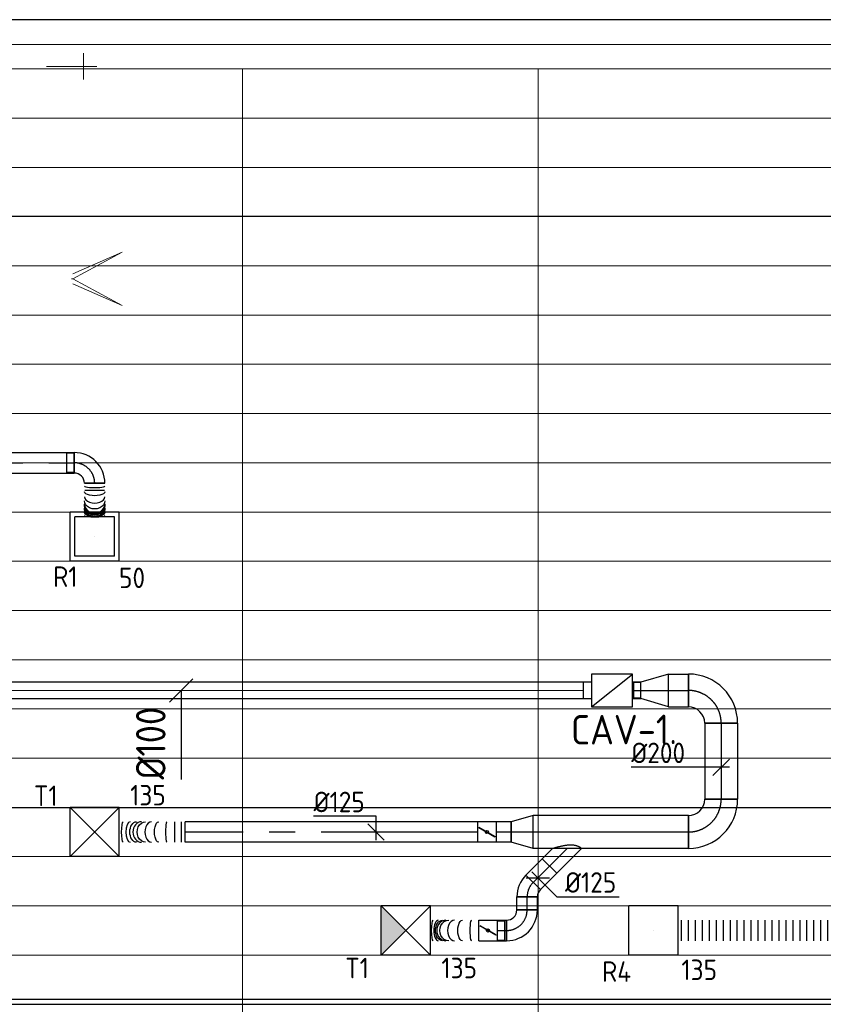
# Model space of a CAD drawing. Header units: millimetres. Extents: x -73257 to 31053, y 5203 to 51987.
# Tile 28 of 58: x -32725 to -27832, y 13819 to 19819. Entities that reach past the tile are written whole.
import ezdxf
from ezdxf.enums import TextEntityAlignment as Align

# ---------------------------------------------------------------- set-up
doc = ezdxf.new("R2010")
doc.units = ezdxf.units.MM
doc.header["$LTSCALE"] = 50
doc.linetypes.add('CENTER2', pattern=[28.575, 19.05, -3.175, 3.175, -3.175])
doc.linetypes.add('STREEPJES', pattern=[0.1, 0.05, -0.05])
for name, color, linetype in [('4plfd', 254, 'Continuous'), ('BALKEN', 7, 'Continuous'), ('WL570---_RETOUR', 100, 'Continuous'), ('WL570---_RETOUR_HL', 1, 'Continuous'), ('WL570---_TOEVOER', 200, 'Continuous'), ('WL570---_TOEVOER_HL', 1, 'Continuous'), ('WL570---_TOEVOER_RST', 3, 'Continuous'), ('WL570---_TOEVOER_RST_HL', 1, 'Continuous'), ('WM570---', 2, 'Continuous'), ('WM570---_RETOUR_PR', 2, 'Continuous'), ('WM570---_TOEVOER', 2, 'Continuous'), ('WM570---_TOEVOER_PR', 2, 'Continuous'), ('WM570---_TOEVOER_RST_PR', 1, 'Continuous')]:
    doc.layers.add(name, color=color, linetype=linetype)
for name, color, linetype, lineweight in [('WL570---_BESTAAND-HARTLIJN', 161, 'Continuous', 0), ('WL570---_BESTAAND-RETOUR', 140, 'Continuous', 0), ('WL570---_BESTAAND-TOEVOER', 180, 'Continuous', 0), ('WL570---_DEMONTEREN', 10, 'Continuous', 0)]:
    doc.layers.add(name, color=color, linetype=linetype, lineweight=lineweight)
doc.layers.get('WL570---_DEMONTEREN').off()
doc.styles.add('BURO-025', font='ISO96.shx', dxfattribs={"height": 125})
doc.styles.add('MAATVOERING', font='ISO')

# ---------------------------------------------------------------- blocks, each defined once
blk = doc.blocks.new('Groep-41')
at = {"color": 8, "linetype": 'Continuous', "lineweight": 13}
for p, q in [((-73154.9, 18699.1), (-22154.9, 18699.1)), ((-73154.9, 18699.1), (-22154.9, 18699.1)), ((-73154.9, 18399.1), (-22154.9, 18399.1)), ((-38515, 18099.1), (-22154.9, 18099.1)), ((-38515, 17799.1), (-22154.9, 17799.1)), ((-38515, 17499.1), (-22154.9, 17499.1)), ((-22154.9, 17199.1), (-38515, 17199.1)), ((-38515, 16899.1), (-22154.9, 16899.1)), ((-22154.9, 16599.1), (-38515, 16599.1)), ((-22154.9, 16299.1), (-38515, 16299.1)), ((-22154.9, 15999.1), (-38515, 15999.1)), ((-22154.9, 15699.1), (-38515, 15699.1)), ((-22154.9, 15399.1), (-73154.9, 15399.1)), ((-73154.9, 15099.1), (-22154.9, 15099.1)), ((-22154.9, 14799.1), (-73154.9, 14799.1)), ((-22154.9, 14499.1), (-73154.9, 14499.1)), ((-22154.9, 14199.1), (-73154.9, 14199.1)), ((-22154.9, 13899.1), (-73154.9, 13899.1)), ((-22154.9, 13599.1), (-73154.9, 13599.1)), ((-73154.9, 13299.1), (-22154.9, 13299.1))]:
    blk.add_line(p, q, dxfattribs=at)
blk = doc.blocks.new('Groep-50')
at = {"color": 8, "linetype": 'Continuous', "lineweight": 13}
for p, q in [((-22004.9, 19149), (-54854.9, 19149.1)), ((-22154.9, 18999.1), (-54854.9, 18999.1)), ((-33254.9, 18999.1), (-33254.9, 8239.8)), ((-31454.9, 18999.1), (-31454.9, 8683.4))]:
    blk.add_line(p, q, dxfattribs=at)
at = {"color": 8}
blk.add_blockref('Groep-41', (0, 0), dxfattribs=at)
blk = doc.blocks.new('Block plafond 3e verd')
at = {"layer": '4plfd'}
blk.add_blockref('Groep-50', (73304.912, -19149.14), dxfattribs=at)
blk = doc.blocks.new('VRO325125001253000H')
blk.add_lwpolyline([(0, 162.5), (0, -162.5), (300, -62.5), (300, 62.5)], close=True)
at = {"layer": 'WL570---_BESTAAND-RETOUR'}
for p, q in [((0, 162.5), (300, 31.25)), ((0, -162.5), (300, -31.25))]:
    blk.add_line(p, q, dxfattribs=at)
blk.add_lwpolyline([(0, -162.5), (0, -162.5), (300, 0), (0, 162.5)], dxfattribs=at)
blk = doc.blocks.new('KARO')
for p, q in [((1, 0.5), (0, 0.5)), ((0, -0.5), (1, -0.5))]:
    blk.add_line(p, q)
at = {"invisible_edges": 15}
blk.add_3dface([(0, 0.5), (0, -0.5), (1, -0.5), (1, 0.5)], dxfattribs=at)
at = {"layer": 'WL570---_BESTAAND-HARTLIJN'}
blk.add_line((0, 0), (1, 0), dxfattribs=at)
blk = doc.blocks.new('OBO16000090ZH')
blk.add_lwpolyline([(-80, -160), (80, -160), (80, 0, 1), (-80, 0)], format="xyb", close=True)
at = {"layer": 'WL570---_BESTAAND-HARTLIJN'}
for points in [[(0, -160), (0, 80)], [(-80, 0), (80, 0)]]:
    blk.add_lwpolyline(points, dxfattribs=at)
blk = doc.blocks.new('OSV1601250650G')
blk.add_lwpolyline([(0, -80), (65.3, -62.5), (65.3, 62.5), (0, 80)], close=True)
at = {"layer": 'WL570---_BESTAAND-HARTLIJN'}
blk.add_line((0, 0), (65.3, 0), dxfattribs=at)
blk = doc.blocks.new('VBX1001000010025000')
at = {"layer": 'WL570---_TOEVOER'}
for p, q in [((50, -100), (300, 100)), ((300, 0), (350, 0))]:
    blk.add_line(p, q, dxfattribs=at)
blk.add_lwpolyline([(50, -100), (300, -100), (300, 100), (50, 100)], close=True, dxfattribs=at)
for points in [[(50, 50), (0, 50), (0, -50), (50, -50)], [(300, -50), (350, -50), (350, 50), (300, 50)]]:
    blk.add_lwpolyline(points, dxfattribs=at)
blk = doc.blocks.new('MVLINE')
blk.add_line((35.4, -35.4), (-35.4, 35.4))
blk = doc.blocks.new('*U605')
at = {"color": 0, "ltscale": 10}
for p, q in [((150, 150, -2500), (-150, 150, -2500)), ((-150, -150, -2500), (-150, 150, -2500)), ((150, -150, -2500), (-150, 150, -2500)), ((-150, -150, -2500), (150, 150, -2500)), ((150, -150, -2500), (150, 150, -2500)), ((150, -150, -2500), (-150, -150, -2500))]:
    blk.add_line(p, q, dxfattribs=at)
at = {"layer": 'WL570---_TOEVOER_RST_HL', "linetype": 'CENTER2'}
blk.add_circle((0, 0, -2500), 0.075, dxfattribs=at)
at = {"layer": 'WL570---_TOEVOER_RST', "color": 2, "style": 'BURO-025'}
for tag in ['MC', 'Q']:
    blk.add_attdef(tag, text='', height=125, dxfattribs=at).set_placement((0, 0), align=Align.MIDDLE)
at = {"layer": 'WM570---_TOEVOER_RST_PR', "color": 2, "style": 'BURO-025'}
blk.add_attdef('POSNR', text='', height=125, dxfattribs=at).set_placement((0, 0), align=Align.MIDDLE)
blk = doc.blocks.new('*U642')
at = {"color": 0, "ltscale": 10}
for p, q in [((0, 100, -2700), (134.1, 62.5, -2700)), ((0, 100, -2700), (0, -100, -2700)), ((134.1, 62.5, -2700), (134.1, -62.5, -2700)), ((0, -100, -2700), (134.1, -62.5, -2700))]:
    blk.add_line(p, q, dxfattribs=at)
at = {"layer": 'WL570---_TOEVOER_HL', "linetype": 'CENTER2'}
blk.add_line((0, 0, -2700), (134.1, 0, -2700), dxfattribs=at)
for centre in [(0, 0, -2700), (134.1, 0, -2700)]:
    blk.add_circle(centre, 0.075, dxfattribs=at)
at = {"layer": 'WM570---_TOEVOER_PR', "color": 2, "style": 'BURO-025'}
blk.add_attdef('POSNR', text='', height=125, dxfattribs=at).set_placement((0, 0), align=Align.MIDDLE)
blk = doc.blocks.new('*U643')
at = {"color": 0, "ltscale": 10}
for p, q in [((0, 100, -2700), (462.6, 100, -2700)), ((0, -100, -2700), (0, 100, -2700)), ((462.6, 100, -2700), (462.6, -100, -2700)), ((0, -100, -2700), (462.6, -100, -2700))]:
    blk.add_line(p, q, dxfattribs=at)
at = {"layer": 'WL570---_TOEVOER_HL', "linetype": 'CENTER2'}
blk.add_line((0, 0, -2700), (462.6, 0, -2700), dxfattribs=at)
at = {"layer": 'WM570---_TOEVOER_PR', "color": 2, "style": 'BURO-025'}
blk.add_attdef('POSNR', text='', height=125, dxfattribs=at).set_placement((0, 0), align=Align.MIDDLE)
blk = doc.blocks.new('*U644')
at = {"color": 0, "ltscale": 10}
for p, q in [((-200, -100, -2700), (-200, 100, -2700)), ((100, -200, -2700), (-100, -200, -2700))]:
    blk.add_line(p, q, dxfattribs=at)
for radius in [300, 100]:
    blk.add_arc((-200, -200, -2700), radius, 0, 90, dxfattribs=at)
at = {"layer": 'WL570---_TOEVOER_HL', "linetype": 'CENTER2'}
blk.add_arc((-200, -200, -2700), 200, 0, 90, dxfattribs=at)
at = {"layer": 'WM570---_TOEVOER_PR', "color": 2, "style": 'BURO-025'}
blk.add_attdef('POSNR', text='', height=125, dxfattribs=at).set_placement((0, 0), align=Align.MIDDLE)
blk = doc.blocks.new('*U645')
at = {"color": 0, "ltscale": 10}
for p, q in [((0, 100, -2700), (120.5, 100, -2700)), ((0, -100, -2700), (0, 100, -2700)), ((120.5, 100, -2700), (120.5, -100, -2700)), ((0, -100, -2700), (120.5, -100, -2700))]:
    blk.add_line(p, q, dxfattribs=at)
at = {"layer": 'WL570---_TOEVOER_HL', "linetype": 'CENTER2'}
blk.add_line((0, 0, -2700), (120.5, 0, -2700), dxfattribs=at)
at = {"layer": 'WM570---_TOEVOER_PR', "color": 2, "style": 'BURO-025'}
blk.add_attdef('POSNR', text='', height=125, dxfattribs=at).set_placement((0, 0), align=Align.MIDDLE)
blk = doc.blocks.new('*U646')
at = {"color": 0, "ltscale": 10}
for p, q in [((169, 100, -2700), (0, 50, -2700)), ((169, -100, -2700), (169, 100, -2700)), ((0, 47.5, -2700), (-42.6, 47.5, -2700)), ((-42.6, -47.5, -2700), (-42.6, 47.5, -2700)), ((-42.6, -47.5, -2700), (-42.6, 47.5, -2700)), ((0, -50, -2700), (0, 50, -2700)), ((0, -47.5, -2700), (-42.6, -47.5, -2700)), ((169, -100, -2700), (0, -50, -2700))]:
    blk.add_line(p, q, dxfattribs=at)
at = {"layer": 'WL570---_TOEVOER_HL', "linetype": 'CENTER2'}
blk.add_line((0, 0, -2700), (169, 0, -2700), dxfattribs=at)
for centre in [(0, 0, -2700), (169, 0, -2700)]:
    blk.add_circle(centre, 0.075, dxfattribs=at)
at = {"layer": 'WM570---_TOEVOER_PR', "color": 2, "style": 'BURO-025'}
blk.add_attdef('POSNR', text='', height=125, dxfattribs=at).set_placement((0, 0), align=Align.MIDDLE)
blk = doc.blocks.new('*U647')
at = {"color": 0, "ltscale": 10}
for p, q in [((0, 62.5, -2700), (91.8, 62.5, -2700)), ((0, -62.5, -2700), (0, 62.5, -2700)), ((0, -62.5, -2700), (91.8, -62.5, -2700))]:
    blk.add_line(p, q, dxfattribs=at)
at = {"layer": 'WL570---_TOEVOER_HL', "linetype": 'CENTER2'}
blk.add_line((0, 0, -2700), (91.8, 0, -2700), dxfattribs=at)
at = {"layer": 'WM570---_TOEVOER_PR', "color": 2, "style": 'BURO-025'}
blk.add_attdef('POSNR', text='', height=125, dxfattribs=at).set_placement((0, 0), align=Align.MIDDLE)
blk = doc.blocks.new('*U648')
at = {"ltscale": 10}
for p, q in [((-56.5, 62.5, -2700), (56.4, 62.5, -2700)), ((-56.5, -62.5, -2700), (-56.5, 62.5, -2700)), ((56.4, 62.5, -2700), (56.4, -62.5, -2700)), ((-49.4, 27.3, -2700), (-48.4, 29.1, -2700)), ((48.4, -29.1, -2700), (-49.4, 27.3, -2700)), ((49.4, -27.3, -2700), (-48.4, 29.1, -2700)), ((48.4, -29.1, -2700), (49.4, -27.3, -2700)), ((-56.5, -62.5, -2700), (56.4, -62.5, -2700))]:
    blk.add_line(p, q, dxfattribs=at)
blk.add_circle((0, 0, -2700), 9.41, dxfattribs=at)
at = {"layer": 'WL570---_TOEVOER', "color": 2, "style": 'BURO-025'}
blk.add_attdef('I', text='', height=125, dxfattribs=at).set_placement((0, 0), align=Align.MIDDLE)
at = {"layer": 'WM570---_TOEVOER_PR', "color": 2, "style": 'BURO-025'}
blk.add_attdef('POSNR', text='', height=125, dxfattribs=at).set_placement((0, 0), align=Align.MIDDLE)
blk = doc.blocks.new('*U667')
at = {"color": 0, "ltscale": 10}
for p, q in [((149, 149, -2500), (-149, 149, -2500)), ((-149, -149, -2500), (-149, 149, -2500)), ((149, -149, -2500), (149, 149, -2500)), ((120, 120, -2500), (-120, 120, -2500)), ((-120, -120, -2500), (-120, 120, -2500)), ((120, -120, -2500), (120, 120, -2500)), ((120, -120, -2500), (-120, -120, -2500)), ((149, -149, -2500), (-149, -149, -2500))]:
    blk.add_line(p, q, dxfattribs=at)
at = {"layer": 'WL570---_RETOUR_HL', "linetype": 'CENTER2'}
blk.add_circle((0, 0, -2500), 0.075, dxfattribs=at)
at = {"layer": 'WL570---_RETOUR', "color": 2, "style": 'BURO-025'}
for tag in ['MC', 'Q']:
    blk.add_attdef(tag, text='', height=125, dxfattribs=at).set_placement((0, 0), align=Align.MIDDLE)
at = {"layer": 'WM570---_RETOUR_PR', "color": 2, "style": 'BURO-025'}
blk.add_attdef('POSNR', text='', height=125, dxfattribs=at).set_placement((0, 0), align=Align.MIDDLE)
blk = doc.blocks.new('*U671')
at = {"color": 0, "ltscale": 10}
for p, q in [((0, 62.5, -2700), (1264.6, 62.5, -2700)), ((0, -62.5, -2700), (0, 62.5, -2700)), ((1264.6, 62.5, -2700), (1264.6, -62.5, -2700)), ((0, -62.5, -2700), (1264.6, -62.5, -2700))]:
    blk.add_line(p, q, dxfattribs=at)
at = {"layer": 'WL570---_RETOUR_HL', "linetype": 'CENTER2'}
blk.add_line((0, 0, -2700), (1264.6, 0, -2700), dxfattribs=at)
at = {"layer": 'WM570---_RETOUR_PR', "color": 2, "style": 'BURO-025'}
blk.add_attdef('POSNR', text='', height=125, dxfattribs=at).set_placement((0, 0), align=Align.MIDDLE)
blk = doc.blocks.new('*U675')
at = {"color": 0, "ltscale": 10}
for p, q in [((-125, -62.5, -2700), (-125, 62.5, -2700)), ((-125, 59.375, -2700), (-169.3, 59.375, -2700)), ((-169.3, -59.375, -2700), (-169.3, 59.375, -2700)), ((-125, -59.375, -2700), (-125, 59.375, -2700)), ((-125, -59.375, -2700), (-169.3, -59.375, -2700)), ((62.5, -125, -2700), (-62.5, -125, -2700)), ((59.375, -169.3, -2700), (-59.375, -169.3, -2700))]:
    blk.add_line(p, q, dxfattribs=at)
for radius in [187.5, 62.5]:
    blk.add_arc((-125, -125, -2700), radius, 0, 90, dxfattribs=at)
at = {"layer": 'WL570---_RETOUR_HL', "linetype": 'CENTER2'}
blk.add_arc((-125, -125, -2700), 125, 0, 90, dxfattribs=at)
at = {"layer": 'WM570---_RETOUR_PR', "color": 2, "style": 'BURO-025'}
blk.add_attdef('POSNR', text='', height=125, dxfattribs=at).set_placement((0, 0), align=Align.MIDDLE)
blk = doc.blocks.new('*U676')
at = {"color": 0, "ltscale": 10}
for p, q in [((0, -62.5, -2700), (0, 62.5, -2700)), ((205, 62.5, -2700), (205, -62.5, -2700))]:
    blk.add_line(p, q, dxfattribs=at)
for centre, major_axis, ratio, start_param, end_param in [((17.5, 0, -2700), (0, -62.5), 0.132766, 0, 3.141593), ((81.7, 0, -2700), (0, -62.5), 0.618475, 0, 3.141593), ((123.6, 0, -2700), (0, -62.5), 0.935745, 0, 3.141593), ((143.2, 0, -2700), (0, 62.5), 0.935745, 3.141593, 6.283185), ((164.2, 0, -2700), (0, 62.5), 0.618475, 3.141593, 6.283185), ((196.2, 0, -2700), (0, 62.5), 0.132766, 3.141593, 6.283185)]:
    blk.add_ellipse(centre, major_axis=major_axis, ratio=ratio, start_param=start_param, end_param=end_param, dxfattribs=at)
at = {"color": 0, "ltscale": 10, "extrusion": (0, 0, -1)}
for centre, major_axis, ratio, start_param, end_param in [((51.4, 0, -2700), (0, 62.5), 0.3891, 0, 3.141593), ((106.3, 0, -2700), (0, 62.5), 0.804997, 0, 3.141593), ((127.9, 0, -2700), (0, 62.5), 0.968701, 0, 3.141593), ((134.5, 0, -2700), (0, 62.5), 0.968701, 0, 3.141593), ((151.8, 0, -2700), (0, -62.5), 0.804997, 3.141593, 6.283185), ((179.3, 0, -2700), (0, -62.5), 0.3891, 3.141593, 6.283185)]:
    blk.add_ellipse(centre, major_axis=major_axis, ratio=ratio, start_param=start_param, end_param=end_param, dxfattribs=at)
at = {"layer": 'WM570---_RETOUR_PR', "color": 2, "style": 'BURO-025'}
blk.add_attdef('POSNR', text='', height=125, dxfattribs=at).set_placement((0, 0), align=Align.MIDDLE)
blk = doc.blocks.new('*U854')
at = {"color": 0, "ltscale": 10}
for p, q in [((0, 62.5), (0, -62.5)), ((21.2, 62.5), (21.2, -62.5)), ((63.7, 62.5), (63.7, -62.5)), ((106.1, 62.5), (106.1, -62.5)), ((148.5, 62.5), (148.5, -62.5)), ((191, 62.5), (191, -62.5)), ((233.4, 62.5), (233.4, -62.5)), ((275.8, 62.5), (275.8, -62.5)), ((318.3, 62.5), (318.3, -62.5)), ((360.7, 62.5), (360.7, -62.5)), ((403.2, 62.5), (403.2, -62.5)), ((445.6, 62.5), (445.6, -62.5)), ((488, 62.5), (488, -62.5)), ((530.5, 62.5), (530.5, -62.5)), ((572.9, 62.5), (572.9, -62.5)), ((615.3, 62.5), (615.3, -62.5)), ((657.8, 62.5), (657.8, -62.5)), ((700.2, 62.5), (700.2, -62.5)), ((742.7, 62.5), (742.7, -62.5)), ((785.1, 62.5), (785.1, -62.5)), ((827.5, 62.5), (827.5, -62.5)), ((870, 62.5), (870, -62.5)), ((912.4, 62.5), (912.4, -62.5)), ((954.8, 62.5), (954.8, -62.5)), ((997.3, 62.5), (997.3, -62.5)), ((1039.7, 62.5), (1039.7, -62.5)), ((1082.2, 62.5), (1082.2, -62.5)), ((1124.6, 62.5), (1124.6, -62.5)), ((1167, 62.5), (1167, -62.5)), ((1209.5, 62.5), (1209.5, -62.5)), ((1251.9, 62.5), (1251.9, -62.5)), ((1294.3, 62.5), (1294.3, -62.5)), ((1336.8, 62.5), (1336.8, -62.5)), ((1379.2, 62.5), (1379.2, -62.5)), ((1421.7, 62.5), (1421.7, -62.5)), ((1464.1, 62.5), (1464.1, -62.5)), ((1506.5, 62.5), (1506.5, -62.5)), ((1549, 62.5), (1549, -62.5)), ((1591.4, 62.5), (1591.4, -62.5)), ((1633.8, 62.5), (1633.8, -62.5)), ((1676.3, 62.5), (1676.3, -62.5))]:
    blk.add_line(p, q, dxfattribs=at)
at = {"color": 9, "linetype": 'STREEPJES', "ltscale": 10}
blk.add_line((1697.5, 62.5), (1697.5, -62.5), dxfattribs=at)
at = {"layer": 'WM570---_RETOUR_PR', "color": 2, "style": 'BURO-025'}
blk.add_attdef('POSNR', text='', height=125, dxfattribs=at).set_placement((0, 0), align=Align.MIDDLE)
blk = doc.blocks.new('*U855')
at = {"color": 0, "ltscale": 10}
for p, q in [((150, 150, -150), (-150, 150, -150)), ((-150, -150, -150), (-150, 150, -150)), ((150, -150, -150), (150, 150, -150)), ((150, -150, -150), (-150, -150, -150))]:
    blk.add_line(p, q, dxfattribs=at)
at = {"layer": 'WL570---_RETOUR_HL', "linetype": 'CENTER2'}
blk.add_circle((0, 0, -150), 0.075, dxfattribs=at)
at = {"layer": 'WL570---_RETOUR', "color": 2, "style": 'BURO-025'}
for tag in ['MC', 'Q']:
    blk.add_attdef(tag, text='', height=125, dxfattribs=at).set_placement((0, 0), align=Align.MIDDLE)
at = {"layer": 'WM570---_RETOUR_PR', "color": 2, "style": 'BURO-025'}
blk.add_attdef('POSNR', text='', height=125, dxfattribs=at).set_placement((0, 0), align=Align.MIDDLE)
blk = doc.blocks.new('*U856')
at = {"color": 0, "ltscale": 10}
for p, q in [((-51.8, -62.5, -2700), (-51.8, 62.5, -2700)), ((80.8, 7.6, -2700), (-7.6, -80.8, -2700))]:
    blk.add_line(p, q, dxfattribs=at)
for radius in [187.6, 62.6]:
    blk.add_arc((-51.8, -125.1, -2700), radius, 45, 90, dxfattribs=at)
at = {"layer": 'WL570---_TOEVOER_HL', "linetype": 'CENTER2'}
blk.add_arc((-51.8, -125.1, -2700), 125.1, 45, 90, dxfattribs=at)
at = {"layer": 'WM570---_TOEVOER_PR', "color": 2, "style": 'BURO-025'}
blk.add_attdef('POSNR', text='', height=125, dxfattribs=at).set_placement((0, 0), align=Align.MIDDLE)
blk = doc.blocks.new('*U857')
at = {"color": 0, "ltscale": 10}
for p, q in [((0, 62.5, -2700), (79.4, 62.5, -2700)), ((0, -62.5, -2700), (0, 62.5, -2700)), ((79.4, 62.5, -2700), (79.4, -62.5, -2700)), ((0, -62.5, -2700), (79.4, -62.5, -2700))]:
    blk.add_line(p, q, dxfattribs=at)
at = {"layer": 'WL570---_TOEVOER_HL', "linetype": 'CENTER2'}
blk.add_line((0, 0, -2700), (79.4, 0, -2700), dxfattribs=at)
at = {"layer": 'WM570---_TOEVOER_PR', "color": 2, "style": 'BURO-025'}
blk.add_attdef('POSNR', text='', height=125, dxfattribs=at).set_placement((0, 0), align=Align.MIDDLE)
blk = doc.blocks.new('*U858')
at = {"color": 0, "ltscale": 10}
for p, q in [((0, 62.5, -2700), (140.9, 62.5, -2700)), ((0, -62.5, -2700), (0, 62.5, -2700)), ((140.9, 62.5, -2700), (140.9, -62.5, -2700)), ((0, -62.5, -2700), (140.9, -62.5, -2700))]:
    blk.add_line(p, q, dxfattribs=at)
at = {"layer": 'WL570---_TOEVOER_HL', "linetype": 'CENTER2'}
blk.add_line((0, 0, -2700), (140.9, 0, -2700), dxfattribs=at)
at = {"layer": 'WM570---_TOEVOER_PR', "color": 2, "style": 'BURO-025'}
blk.add_attdef('POSNR', text='', height=125, dxfattribs=at).set_placement((0, 0), align=Align.MIDDLE)
blk = doc.blocks.new('*U859')
at = {"color": 0, "ltscale": 10}
for p, q in [((0, 88.4, -2700), (151.7, -63.3, -2700)), ((0, -88.4, -2700), (63.3, -151.7, -2700)), ((151.7, -63.3, -2700), (63.3, -151.7, -2700))]:
    blk.add_line(p, q, dxfattribs=at)
blk.add_spline([(-0.2, -87.7, -2700), (-0.8, -85.8, -2700), (-1.8, -82.6, -2700), (-3.1, -78.1, -2700), (-4.7, -72.6, -2700), (-6.6, -66, -2700), (-8.7, -58.4, -2700), (-10.8, -50, -2700), (-13.1, -41, -2700), (-15.2, -31.5, -2700), (-17.2, -21.7, -2700), (-19, -11.7, -2700), (-20.4, -1.8, -2700), (-21.4, 8, -2700), (-21.9, 17.4, -2700), (-21.9, 26.4, -2700), (-21.4, 34.8, -2700), (-20.4, 42.5, -2700), (-19, 49.7, -2700), (-17.2, 56.2, -2700), (-15.2, 62, -2700), (-13.1, 67.2, -2700), (-10.8, 71.7, -2700), (-8.7, 75.7, -2700), (-6.6, 79.1, -2700), (-4.7, 82, -2700), (-3.1, 84.3, -2700), (-1.8, 86.1, -2700), (-0.8, 87.4, -2700), (-0.2, 88.1, -2700), (0, 88.4, -2700)], degree=3, dxfattribs=at)
at = {"layer": 'WL570---_TOEVOER_HL', "linetype": 'CENTER2'}
blk.add_line((0, 0, -2700), (107.5, -107.5, -2700), dxfattribs=at)
at = {"layer": 'WM570---_TOEVOER_PR', "color": 2, "style": 'BURO-025'}
blk.add_attdef('POSNR', text='', height=125, dxfattribs=at).set_placement((0, 0), align=Align.MIDDLE)
blk = doc.blocks.new('*U860')
at = {"color": 0, "ltscale": 10}
for p, q in [((-62.5, 125, -2700), (62.5, 125, -2700)), ((-125, -62.5, -2700), (-125, 62.5, -2700))]:
    blk.add_line(p, q, dxfattribs=at)
for radius, end in [(62.5, 0), (187.5, 360)]:
    blk.add_arc((-125, 125, -2700), radius, 270, end, dxfattribs=at)
at = {"layer": 'WL570---_TOEVOER_HL', "linetype": 'CENTER2'}
blk.add_arc((-125, 125, -2700), 125, 270, 0, dxfattribs=at)
at = {"layer": 'WM570---_TOEVOER_PR', "color": 2, "style": 'BURO-025'}
blk.add_attdef('POSNR', text='', height=125, dxfattribs=at).set_placement((0, 0), align=Align.MIDDLE)
blk = doc.blocks.new('*U861')
at = {"color": 0, "ltscale": 10}
for p, q in [((0, 62.5, -2700), (56.9, 62.5, -2700)), ((56.9, 62.5, -2700), (56.9, -62.5, -2700)), ((0, -62.5, -2700), (56.9, -62.5, -2700))]:
    blk.add_line(p, q, dxfattribs=at)
at = {"layer": 'WL570---_TOEVOER_HL', "linetype": 'CENTER2'}
blk.add_line((0, 0, -2700), (56.9, 0, -2700), dxfattribs=at)
at = {"layer": 'WM570---_TOEVOER_PR', "color": 2, "style": 'BURO-025'}
blk.add_attdef('POSNR', text='', height=125, dxfattribs=at).set_placement((0, 0), align=Align.MIDDLE)
blk = doc.blocks.new('*U862')
at = {"ltscale": 10}
for p, q in [((-56.5, 62.5, -2700), (56.5, 62.5, -2700)), ((-56.5, -62.5, -2700), (-56.5, 62.5, -2700)), ((56.5, 62.5, -2700), (56.5, -62.5, -2700)), ((-49.4, 27.3, -2700), (-48.4, 29.1, -2700)), ((48.4, -29.1, -2700), (-49.4, 27.3, -2700)), ((49.4, -27.3, -2700), (-48.4, 29.1, -2700)), ((56.5, 59.4, -2700), (100.8, 59.4, -2700)), ((100.8, 59.4, -2700), (100.8, -59.4, -2700)), ((48.4, -29.1, -2700), (49.4, -27.3, -2700)), ((56.5, -59.4, -2700), (100.8, -59.4, -2700)), ((-56.5, -62.5, -2700), (56.5, -62.5, -2700))]:
    blk.add_line(p, q, dxfattribs=at)
blk.add_circle((0, 0, -2700), 9.41, dxfattribs=at)
at = {"layer": 'WL570---_TOEVOER', "color": 2, "style": 'BURO-025'}
blk.add_attdef('I', text='', height=125, dxfattribs=at).set_placement((0, 0), align=Align.MIDDLE)
at = {"layer": 'WM570---_TOEVOER_PR', "color": 2, "style": 'BURO-025'}
blk.add_attdef('POSNR', text='', height=125, dxfattribs=at).set_placement((0, 0), align=Align.MIDDLE)
blk = doc.blocks.new('*U863')
at = {"color": 0, "ltscale": 10}
for p, q in [((0, 62.5, -2700), (0, -62.5, -2700)), ((293, 62.5, -2700), (293, -62.5, -2700))]:
    blk.add_line(p, q, dxfattribs=at)
for centre, major_axis, ratio, start_param, end_param in [((44.3, 0, -2700), (0, -62.5), 0.153654, 0, 3.141593), ((146.5, 0, -2700), (0, -62.5), 0.698698, 0, 3.141593), ((200.1, 0, -2700), (0, 62.5), 0.886147, 3.141593, 6.283185), ((246.2, 0, -2700), (0, 62.5), 0.446786, 3.141593, 6.283185)]:
    blk.add_ellipse(centre, major_axis=major_axis, ratio=ratio, start_param=start_param, end_param=end_param, dxfattribs=at)
at = {"color": 0, "ltscale": 10, "extrusion": (0, 0, -1)}
for centre, major_axis, ratio, start_param, end_param in [((99.3, 0, -2700), (0, 62.5), 0.446786, 0, 3.141593), ((181.7, 0, -2700), (0, 62.5), 0.886147, 0, 3.141593), ((219.8, 0, -2700), (0, -62.5), 0.698698, 3.141593, 6.283185), ((276.9, 0, -2700), (0, -62.5), 0.153654, 3.141593, 6.283185)]:
    blk.add_ellipse(centre, major_axis=major_axis, ratio=ratio, start_param=start_param, end_param=end_param, dxfattribs=at)
at = {"layer": 'WM570---_TOEVOER_PR', "color": 2, "style": 'BURO-025'}
blk.add_attdef('POSNR', text='', height=125, dxfattribs=at).set_placement((0, 0), align=Align.MIDDLE)
blk = doc.blocks.new('*U864')
at = {"color": 0, "ltscale": 10}
for p, q in [((0, 100, -2700), (944.1, 100, -2700)), ((0, -100, -2700), (0, 100, -2700)), ((944.1, 100, -2700), (944.1, -100, -2700)), ((0, -100, -2700), (944.1, -100, -2700))]:
    blk.add_line(p, q, dxfattribs=at)
at = {"layer": 'WL570---_TOEVOER_HL', "linetype": 'CENTER2'}
blk.add_line((0, 0, -2700), (944.1, 0, -2700), dxfattribs=at)
at = {"layer": 'WM570---_TOEVOER_PR', "color": 2, "style": 'BURO-025'}
blk.add_attdef('POSNR', text='', height=125, dxfattribs=at).set_placement((0, 0), align=Align.MIDDLE)
blk = doc.blocks.new('*U865')
at = {"color": 0, "ltscale": 10}
for p, q in [((-200, -100, -2700), (-200, 100, -2700)), ((100, -200, -2700), (-100, -200, -2700))]:
    blk.add_line(p, q, dxfattribs=at)
for radius in [300, 100]:
    blk.add_arc((-200, -200, -2700), radius, 0, 90, dxfattribs=at)
at = {"layer": 'WL570---_TOEVOER_HL', "linetype": 'CENTER2'}
blk.add_arc((-200, -200, -2700), 200, 360, 90, dxfattribs=at)
at = {"layer": 'WM570---_TOEVOER_PR', "color": 2, "style": 'BURO-025'}
blk.add_attdef('POSNR', text='', height=125, dxfattribs=at).set_placement((0, 0), align=Align.MIDDLE)
blk = doc.blocks.new('*U866')
at = {"color": 0, "ltscale": 10}
for p, q in [((0, 62.5, -2700), (1781.6, 62.5, -2700)), ((1781.6, 62.5, -2700), (1781.6, -62.5, -2700)), ((0, -62.5, -2700), (1781.6, -62.5, -2700))]:
    blk.add_line(p, q, dxfattribs=at)
at = {"layer": 'WL570---_TOEVOER_HL', "linetype": 'CENTER2'}
blk.add_line((0, 0, -2700), (1781.6, 0, -2700), dxfattribs=at)
at = {"layer": 'WM570---_TOEVOER_PR', "color": 2, "style": 'BURO-025'}
blk.add_attdef('POSNR', text='', height=125, dxfattribs=at).set_placement((0, 0), align=Align.MIDDLE)
blk = doc.blocks.new('*U867')
at = {"layer": 'WM570---_TOEVOER', "color": 0, "ltscale": 10}
for p, q in [((0, 95.5), (-380.4, 95.5)), ((0, -50), (0, 95.5)), ((50, -50), (-50, 50))]:
    blk.add_line(p, q, dxfattribs=at)
at = {"layer": 'WM570---_TOEVOER', "color": 0, "style": 'BURO-025'}
blk.add_text('%%c125', height=125, dxfattribs=at).set_placement((-380.4, 120.5))
blk = doc.blocks.new('*U868')
at = {"color": 0, "ltscale": 10}
for p, q in [((0, 62.5, -2700), (0, -62.5, -2700)), ((21.1, 62.5, -2700), (21.1, -62.5, -2700)), ((63.4, 62.5, -2700), (63.4, -62.5, -2700)), ((400.6, 62.5, -2700), (400.6, -62.5, -2700))]:
    blk.add_line(p, q, dxfattribs=at)
for centre, major_axis, ratio, start_param, end_param in [((110.6, 0, -2700), (0, -62.5), 0.139207, 0, 3.141593), ((205.2, 0, -2700), (0, -62.5), 0.643913, 0, 3.141593), ((265.7, 0, -2700), (0, 62.5), 0.831827, 3.141593, 6.283185), ((334.6, 0, -2700), (0, 62.5), 0.407036, 3.141593, 6.283185)]:
    blk.add_ellipse(centre, major_axis=major_axis, ratio=ratio, start_param=start_param, end_param=end_param, dxfattribs=at)
at = {"color": 0, "ltscale": 10, "extrusion": (0, 0, -1)}
for centre, major_axis, ratio, start_param, end_param in [((160.8, 0, -2700), (0, 62.5), 0.407036, 0, 3.141593), ((240.5, 0, -2700), (0, 62.5), 0.831827, 0, 3.141593), ((296.2, 0, -2700), (0, -62.5), 0.643913, 3.141593, 6.283185), ((378, 0, -2700), (0, -62.5), 0.139207, 3.141593, 6.283185)]:
    blk.add_ellipse(centre, major_axis=major_axis, ratio=ratio, start_param=start_param, end_param=end_param, dxfattribs=at)
at = {"layer": 'WM570---_TOEVOER_PR', "color": 2, "style": 'BURO-025'}
blk.add_attdef('POSNR', text='', height=125, dxfattribs=at).set_placement((0, 0), align=Align.MIDDLE)
blk = doc.blocks.new('*U869')
at = {"layer": 'WM570---_TOEVOER', "color": 0, "ltscale": 10}
for p, q in [((50, 0), (-547.4, 0)), ((-50, -50), (50, 50))]:
    blk.add_line(p, q, dxfattribs=at)
at = {"layer": 'WM570---_TOEVOER', "color": 0, "style": 'BURO-025'}
blk.add_text('%%c200', height=125, dxfattribs=at).set_placement((-547.4, 25))
blk = doc.blocks.new('*U870')
at = {"layer": 'WM570---_TOEVOER', "color": 0, "ltscale": 10}
for p, q in [((-70.7, 0), (70.7, 0)), ((-35.4, 35.4), (116, -116)), ((116, -116), (496.4, -116))]:
    blk.add_line(p, q, dxfattribs=at)
at = {"layer": 'WM570---_TOEVOER', "color": 0, "style": 'BURO-025'}
blk.add_text('%%c125', height=125, dxfattribs=at).set_placement((166, -91))

msp = doc.modelspace()

# ---------------------------------------------------------------- hatches: boundary and pattern name
at = {"layer": 'WL570---_TOEVOER'}
msp.add_hatch(color=256, dxfattribs=at).paths.add_polyline_path([(-30523.147, 14119.012), (-30523.147, 14419.012), (-30373.147, 14269.012)])

# ---------------------------------------------------------------- linework, layer by layer
at = {"layer": 'BALKEN', "linetype": 'Continuous'}
for p, q in [((-19968.519, 19819.092), (-53167.067, 19819.092)), ((-21168.519, 18619.092), (-53167.067, 18619.092)), ((-70368.496, 15019.092), (-21168.496, 15019.092)), ((-70368.496, 13819.092), (-21168.496, 13819.092)), ((-70358.294, 13850.293), (-21158.294, 13850.293))]:
    msp.add_line(p, q, dxfattribs=at)
at = {"layer": 'WM570---'}
msp.add_lwpolyline([(-31741.604, 15731.592), (-31741.604, 15539.767), (-31741.604, 15189.647)], dxfattribs=at)

# ---------------------------------------------------------------- block references
at = {"layer": 'WL570---_BESTAAND-TOEVOER'}
msp.add_blockref('VBX1001000010025000', (-29293.011, 15731.592), dxfattribs=at)
at = {"layer": 'WL570---_DEMONTEREN'}
for name, p, rotation in [('OSV1601250650G', (-32496.231, 19534.671), 180), ('OBO16000090ZH', (-32336.231, 19534.671), 270), ('VRO325125001253000H', (-32100.747, 18239.768), 180.0041069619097)]:
    msp.add_blockref(name, p, dxfattribs=dict(at, rotation=rotation))
for p, xscale, yscale, zscale, rotation in [((-32400.747, 18239.747), 8.75216703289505, 125, 125, 180.0082139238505), ((-28617.647, 15731.592), 36.14221262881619, 100, 100, 180)]:
    msp.add_blockref('KARO', p, dxfattribs=dict(at, xscale=xscale, yscale=yscale, zscale=zscale, rotation=rotation))
at = {"layer": 'WL570---_RETOUR'}
for name, p in [('Block plafond 3e verd', (-71418.596, 19669.012)), ('*U671', (-33658.223, 17119.012, 2700)), ('*U675', (-32268.596, 17119.012, 2700))]:
    msp.add_blockref(name, p, dxfattribs=at)
for name, p, rotation in [('*U676', (-32268.596, 16994.012, 2700), 270), ('*U854', (-27018.596, 14269.012), 180)]:
    msp.add_blockref(name, p, dxfattribs=dict(at, rotation=rotation))
ref = msp.add_blockref('*U667', (-32268.596, 16669.012, 2500), dxfattribs=at)
ref.add_attrib('Q', '50', dxfattribs={"color": 2, "height": 125, "style": 'BURO-025'}).set_placement((-32040.922, 16417.912, 2350), align=Align.MIDDLE)
ref.add_attrib('MC', 'R1', dxfattribs={"color": 2, "height": 125, "style": 'BURO-025'}).set_placement((-32447.398, 16425.03, 2350), align=Align.MIDDLE)
ref = msp.add_blockref('*U855', (-28866.094, 14269.012, 150), dxfattribs=at)
ref.add_attrib('POSNR', 'R4', dxfattribs={"layer": 'WM570---_RETOUR_PR', "color": 2, "height": 125, "style": 'BURO-025'}).set_placement((-29090.599, 14018.609), align=Align.MIDDLE)
ref.add_attrib('Q', '135', dxfattribs={"color": 2, "height": 125, "style": 'BURO-025'}).set_placement((-28587.318, 14029.354), align=Align.MIDDLE)
at = {"layer": 'WL570---_TOEVOER', "xscale": 5466.186588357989, "yscale": 100, "zscale": 100}
msp.add_blockref('KARO', (-34759.197, 15731.592), dxfattribs=at)
at = {"layer": 'WL570---_TOEVOER'}
for name, p in [('*U646', (-28943.011, 15731.592, 2700)), ('*U645', (-28774.011, 15731.592, 2700)), ('*U644', (-28453.471, 15731.592, 2700)), ('*U860', (-29635.301, 14269.012, 2700)), ('*U862', (-29873.674, 14269.012, 2700)), ('*U861', (-29817.224, 14269.012, 2700))]:
    msp.add_blockref(name, p, dxfattribs=at)
for name, p, rotation in [('*U643', (-28453.471, 15531.592, 2700), 270.0000000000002), ('*U865', (-28453.471, 14869.012, 2700), 270.0000000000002), ('*U642', (-29597.558, 14869.012, 2700), 180), ('*U864', (-28653.471, 14869.012, 2700), 180), ('*U868', (-31717.992, 14869.012, 2700), 180), ('*U866', (-29936.39, 14869.012, 2700), 180), ('*U648', (-29879.94, 14869.012, 2700), 180), ('*U647', (-29731.658, 14869.012, 2700), 180), ('*U859', (-29391.536, 14769.012, 2700), 270), ('*U858', (-29598.672, 14561.876, 2700), 45), ('*U856', (-29635.301, 14525.248, 2700), 90), ('*U857', (-29635.301, 14394.012, 2700), 90), ('*U863', (-29930.124, 14269.012, 2700), 180)]:
    msp.add_blockref(name, p, dxfattribs=dict(at, rotation=rotation))
ref = msp.add_blockref('*U605', (-32268.596, 14869.012, 2500), dxfattribs=at)
ref.add_attrib('Q', '135', (-32052.726, 15030.92), dxfattribs={"layer": 'WL570---_TOEVOER_RST', "color": 2, "height": 125, "style": 'BURO-025'})
ref.add_attrib('MC', 'T1', (-32638.718, 15027.589), dxfattribs={"layer": 'WL570---_TOEVOER_RST', "color": 2, "height": 125, "style": 'BURO-025'})
ref = msp.add_blockref('*U605', (-30373.147, 14269.012, 2500), dxfattribs=at)
ref.add_attrib('Q', '135', (-30157.278, 13977.619), dxfattribs={"layer": 'WL570---_TOEVOER_RST', "color": 2, "height": 125, "style": 'BURO-025'})
ref.add_attrib('MC', 'T1', (-30743.269, 13977.619), dxfattribs={"layer": 'WL570---_TOEVOER_RST', "color": 2, "height": 125, "style": 'BURO-025'})
at = {"layer": 'WM570---', "xscale": -2, "yscale": 2, "zscale": 2, "rotation": 180}
msp.add_blockref('MVLINE', (-31741.604, 15731.592), dxfattribs=at)
at = {"layer": 'WM570---_TOEVOER'}
for name, p in [('*U869', (-28453.471, 15263.665, 2700)), ('*U867', (-30555.356, 14869.012, 2700)), ('*U870', (-29570.428, 14590.12, 2700))]:
    msp.add_blockref(name, p, dxfattribs=at)

# ---------------------------------------------------------------- texts
at = {"layer": 'WM570---', "style": 'MAATVOERING'}
msp.add_text('%%c100', height=180, rotation=90, dxfattribs=at).set_placement((-31836.93, 15631.238), align=Align.RIGHT)
msp.add_text('CAV-1.', height=180, rotation=0.2463589, dxfattribs=at).set_placement((-29368.097, 15401.718))

doc.saveas('drawing.dxf')
